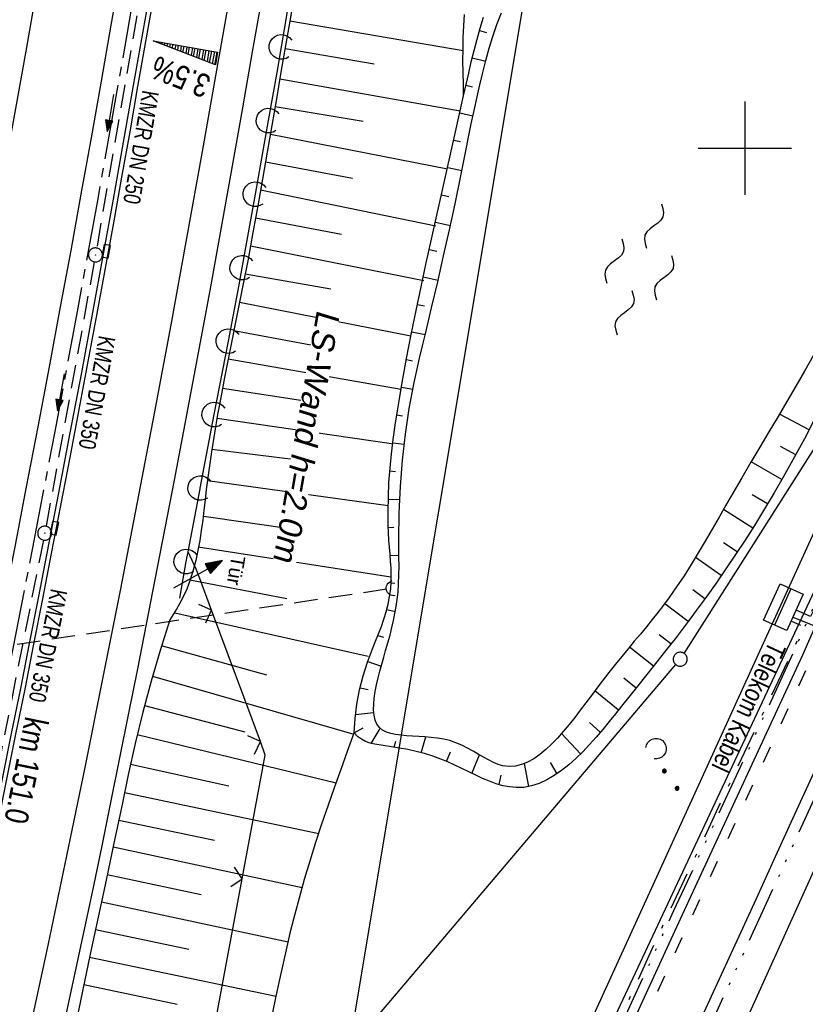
# Model space of a CAD drawing. Extents: x 511715 to 512121, y 473902 to 474680.
# Tile 10 of 21: x 511922 to 512006, y 474108 to 474214. Entities that reach past the tile are written whole.
import ezdxf
from ezdxf.enums import TextEntityAlignment as Align

# ---------------------------------------------------------------- set-up
doc = ezdxf.new("R2010")
doc.units = 0
doc.header["$LTSCALE"] = 10
doc.header["$MEASUREMENT"] = 0
for name, pattern in [('ACAD_ISO03W100', [30, 12, -18]), ('ACAD_ISO14W100', [25.5, 12, -3, 0.5, -3, 0.5, -3, 0.5, -3]), ('ACHSE', [5.5, 4, -0.5, 0.5, -0.5]), ('LT00', [0]), ('LT08', [0.42, 0.2, -0.1, 0.02, -0.1]), ('STRICHLINIE2', [0.375, 0.25, -0.125])]:
    doc.linetypes.add(name, pattern=pattern)
doc.layers.get('0').update_dxf_attribs({"linetype": 'LT00'})
for name, color, linetype in [('--WASSER_NUTZUNG', 180, 'Continuous'), ('-AX-020', 250, 'ACHSE'), ('-Halt-Pfeil', 4, 'LT00'), ('-Haltung', 182, 'STRICHLINIE2'), ('-Haltungsbeschriftung', 182, 'LT00'), ('-QUE-20O', 11, 'LT00'), ('-ST-20-5', 250, 'LT00'), ('ABWASSERLTG', 24, 'LT00'), ('DFK_AB_L', 21, 'LT00'), ('DFK_BEB_SCHR', 254, 'LT00'), ('DFK_BEBAUUNG', 250, 'LT00'), ('DFK_GZPKT', 250, 'LT00'), ('DFK_KATASTER', 250, 'LT00'), ('DFK_NUTZUNG', 250, 'LT00'), ('LS-WAND_TEXT', 11, 'Continuous'), ('STROM_UNTER', 80, 'LT08'), ('TELEKOM', 210, 'ACAD_ISO14W100'), ('TELEKOM_TEXT', 210, 'Continuous'), ('TOR_TEXT', 11, 'Continuous'), ('V91_AFBR_BAB', 250, 'LT00'), ('V91_BOESCH', 250, 'LT00'), ('V91_BOSCHUNG', 250, 'LT00'), ('V91_KA_PRUF', 182, 'LT00'), ('V91_LAERM', 11, 'LT00'), ('V91_LD_MARK', 2, 'LT00'), ('V91_RASTER', 250, 'LT00'), ('V91_RINNE', 182, 'LT00'), ('V91_SINKK', 182, 'LT00'), ('V91_TOR', 10, 'LT00'), ('V91_UK_DURCH', 182, 'LT00'), ('V91_ZAUN', 40, 'LT00'), ('WASSERLTG', 130, 'ACAD_ISO03W100')]:
    doc.layers.add(name, color=color, linetype=linetype)
doc.styles.add('Arial Fett', font='txt', dxfattribs={"width": 0.8})
doc.styles.add('Beschrift', font='ARIAL.TTF')
doc.styles.add('Haltungsbeschriftung', font='ARIAL.TTF', dxfattribs={"width": 0.75})
doc.styles.add('Versorgungsltg', font='ARIAL.TTF', dxfattribs={"width": 0.8, "height": 2})

# ---------------------------------------------------------------- blocks, each defined once
blk = doc.blocks.new('SYMB7250')
at = {"color": 0, "linetype": 'ByBlock'}
for points in [[(-0.25, 0.28), (-0.208333, 0.308889), (-0.166667, 0.331111), (-0.125, 0.34), (-0.083333, 0.331111), (-0.041667, 0.308889), (0, 0.28)], [(0, 0.28), (0.041667, 0.251111), (0.083333, 0.228889), (0.125, 0.22), (0.166667, 0.228889), (0.208333, 0.251111), (0.25, 0.28)], [(-0.74, 0), (-0.698333, 0.028889), (-0.656667, 0.051111), (-0.615, 0.06), (-0.573333, 0.051111), (-0.531667, 0.028889), (-0.49, 0)], [(-0.49, 0), (-0.448333, -0.028889), (-0.406667, -0.051111), (-0.365, -0.06), (-0.323333, -0.051111), (-0.281667, -0.028889), (-0.24, 0)], [(0.24, 0), (0.281667, 0.028889), (0.323333, 0.051111), (0.365, 0.06), (0.406667, 0.051111), (0.448333, 0.028889), (0.49, 0)], [(0.49, 0), (0.531667, -0.028889), (0.573333, -0.051111), (0.615, -0.06), (0.656667, -0.051111), (0.698333, -0.028889), (0.74, 0)], [(-0.25, -0.28), (-0.208333, -0.251111), (-0.166667, -0.228889), (-0.125, -0.22), (-0.083333, -0.228889), (-0.041667, -0.251111), (0, -0.28)], [(0, -0.28), (0.041667, -0.308889), (0.083333, -0.331111), (0.125, -0.34), (0.166667, -0.331111), (0.208333, -0.308889), (0.25, -0.28)]]:
    blk.add_lwpolyline(points, dxfattribs=at)
blk = doc.blocks.new('SYMB7010')
at = {"color": 0, "linetype": 'ByBlock'}
for points in [[(-0.031408, 0.499213), (-0.093728, 0.49134), (-0.15457, 0.475719), (-0.212975, 0.452595), (-0.268021, 0.422333), (-0.31884, 0.385411), (-0.36463, 0.342411), (-0.40467, 0.29401), (-0.438329, 0.240973), (-0.465074, 0.184136), (-0.484486, 0.124395), (-0.496256, 0.062692), (-0.5002, 0)], [(-0.5002, 0), (-0.496256, -0.062692), (-0.484486, -0.124395), (-0.465075, -0.184136), (-0.438329, -0.240973), (-0.404671, -0.29401), (-0.36463, -0.342411), (-0.31884, -0.385411), (-0.268021, -0.422333), (-0.212975, -0.452595), (-0.154571, -0.475719), (-0.093728, -0.49134), (-0.031408, -0.499213), (0.031408, -0.499213)], [(0.5002, 0), (0.496256, 0.062692), (0.484485, 0.124395), (0.465074, 0.184136), (0.438329, 0.240973), (0.40467, 0.29401), (0.36463, 0.342411), (0.31884, 0.385411), (0.268021, 0.422333), (0.212975, 0.452595), (0.15457, 0.475719), (0.093728, 0.49134), (0.031408, 0.499213), (-0.031408, 0.499213)], [(0.031408, -0.499213), (0.093728, -0.491341), (0.15457, -0.475719), (0.212975, -0.452595), (0.268021, -0.422333), (0.31884, -0.385411), (0.36463, -0.342411), (0.404671, -0.294011), (0.438329, -0.240974), (0.465075, -0.184136), (0.484486, -0.124395), (0.496256, -0.062692), (0.500201, 0)]]:
    blk.add_lwpolyline(points, dxfattribs=at)
blk = doc.blocks.new('SYMB0652')
at = {"color": 0, "linetype": 'ByBlock'}
blk.add_lwpolyline([(-0.15, -0.075), (0.15, -0.075), (0.15, 0.075), (-0.15, 0.075), (-0.15, -0.075)], dxfattribs=at)
blk = doc.blocks.new('SYMB0070')
at = {"color": 0, "linetype": 'ByBlock'}
for p, q in [((-0.5, 0), (0.2, 0)), ((0.5, 0), (0.2, 0.1)), ((0.2, 0.1), (0.2, 0)), ((0.468, 0), (0.21, 0.086)), ((0.21, 0.086), (0.21, -0.086)), ((0.21, -0.086), (0.468, 0)), ((0.22, -0.072), (0.437, 0)), ((0.23, -0.058), (0.405, 0)), ((0.24, -0.045), (0.374, 0)), ((0.342, 0), (0.25, 0.031)), ((0.25, 0.031), (0.25, -0.031)), ((0.25, -0.031), (0.342, 0)), ((0.26, -0.017), (0.31, 0)), ((0.27, -0.003), (0.279, 0))]:
    blk.add_line(p, q, dxfattribs=at)
for points in [[(0.2, 0), (0.2, -0.1), (0.5, 0)], [(0.437, 0), (0.22, 0.072), (0.22, -0.072)], [(0.405, 0), (0.23, 0.058), (0.23, -0.058)], [(0.374, 0), (0.24, 0.045), (0.24, -0.045)], [(0.31, 0), (0.26, 0.017), (0.26, -0.017)], [(0.279, 0), (0.27, 0.003), (0.27, -0.003)]]:
    blk.add_lwpolyline(points, dxfattribs=at)
blk = doc.blocks.new('SYMB0003')
at = {"color": 0, "linetype": 'ByBlock'}
for p, q in [((-0.015712, 0), (0.010166, 0.012015)), ((0, -0.021257), (-0.015712, 0)), ((0.010166, 0.012015), (0, -0.021257))]:
    blk.add_line(p, q, dxfattribs=at)
for points in [[(-0.031395, 0.499013), (-0.093691, 0.491144), (-0.154509, 0.475528), (-0.21289, 0.452414), (-0.267913, 0.422164), (-0.318712, 0.385257), (-0.364484, 0.342274), (-0.404509, 0.293893), (-0.438154, 0.240877), (-0.464888, 0.184062), (-0.484292, 0.124345), (-0.496058, 0.062667), (-0.5, 0)], [(-0.5, 0), (-0.496058, -0.062667), (-0.484292, -0.124345), (-0.464888, -0.184062), (-0.438154, -0.240877), (-0.404509, -0.293893), (-0.364485, -0.342274), (-0.318712, -0.385257), (-0.267914, -0.422164), (-0.21289, -0.452414), (-0.154509, -0.475529), (-0.093691, -0.491144), (-0.031395, -0.499014), (0.031395, -0.499014)], [(0.5, 0), (0.496057, 0.062667), (0.484292, 0.124345), (0.464888, 0.184062), (0.438153, 0.240877), (0.404509, 0.293893), (0.364484, 0.342274), (0.318712, 0.385257), (0.267913, 0.422164), (0.21289, 0.452414), (0.154509, 0.475528), (0.093691, 0.491144), (0.031395, 0.499013), (-0.031395, 0.499013)], [(0.031395, -0.499014), (0.093691, -0.491144), (0.154509, -0.475529), (0.21289, -0.452414), (0.267914, -0.422164), (0.318712, -0.385257), (0.364485, -0.342274), (0.404509, -0.293893), (0.438154, -0.240877), (0.464889, -0.184062), (0.484292, -0.124345), (0.496058, -0.062667), (0.5, 0)]]:
    blk.add_lwpolyline(points, dxfattribs=at)
blk = doc.blocks.new('SYMB1107')
at = {"color": 0, "linetype": 'ByBlock'}
for points in [[(-0.2, 0), (-0.196157, 0.039018), (-0.184776, 0.076537), (-0.166294, 0.111114), (-0.141421, 0.141421), (-0.111114, 0.166294), (-0.076537, 0.184776), (-0.039018, 0.196157), (0, 0.2)], [(0, 0.2), (0.039018, 0.196157), (0.076537, 0.184776), (0.111114, 0.166294), (0.141421, 0.141421), (0.166294, 0.111114), (0.184776, 0.076537), (0.196157, 0.039018), (0.2, 0)]]:
    blk.add_lwpolyline(points, dxfattribs=at)
blk = doc.blocks.new('SYMB0024')
at = {"color": 0, "linetype": 'ByBlock'}
for p, q in [((-0.5, 0.5), (0, 0)), ((0, 0), (0.5, 0.5))]:
    blk.add_line(p, q, dxfattribs=at)
blk = doc.blocks.new('SYMB7122')
at = {"color": 0, "linetype": 'ByBlock'}
for points in [[(-0.109975, -0.002365), (-0.106745, 0.026562), (-0.096041, 0.053629), (-0.078613, 0.076941), (-0.055681, 0.094866), (-0.028851, 0.106149), (0, 0.11)], [(0, 0.11), (0.028851, 0.106149), (0.055681, 0.094866), (0.078613, 0.076941), (0.096041, 0.053629), (0.106745, 0.026562), (0.109975, -0.002365)], [(-0.075234, -0.080249), (-0.093647, -0.057708), (-0.105504, -0.031126), (-0.109975, -0.002365)], [(0.109975, -0.002365), (0.105504, -0.031126), (0.093647, -0.057708), (0.075234, -0.080249)]]:
    blk.add_lwpolyline(points, dxfattribs=at)
blk = doc.blocks.new('SYMB7231')
at = {"color": 0, "linetype": 'ByBlock'}
for p, q in [((0.109975, -0.002365), (0.105504, -0.031126)), ((0.23, -0.057081), (0.23, -0.082919)), ((0.235, -0.087105), (0.235, -0.052895)), ((0.24, -0.050836), (0.24, -0.089164)), ((0.245, -0.089796), (0.245, -0.050204)), ((0.25, -0.050836), (0.25, -0.089164)), ((0.255, -0.087105), (0.255, -0.052895)), ((0.26, -0.057081), (0.26, -0.082919)), ((0.265, -0.070126), (0.265, -0.069854)), ((0.46, -0.057081), (0.46, -0.082919)), ((0.465, -0.087105), (0.465, -0.052895)), ((0.47, -0.050836), (0.47, -0.089164)), ((0.475, -0.089796), (0.475, -0.050204)), ((0.48, -0.050836), (0.48, -0.089164)), ((0.485, -0.087105), (0.485, -0.052895)), ((0.49, -0.057081), (0.49, -0.082919)), ((0.495, -0.070126), (0.495, -0.069854))]:
    blk.add_line(p, q, dxfattribs=at)
for points in [[(-0.109975, -0.002365), (-0.106745, 0.026562), (-0.096041, 0.053629), (-0.078613, 0.076941), (-0.055681, 0.094866), (-0.028851, 0.106149), (0, 0.11)], [(0, 0.11), (0.028851, 0.106149), (0.055681, 0.094866), (0.078613, 0.076941), (0.096041, 0.053629), (0.106745, 0.026562), (0.109975, -0.002365)], [(-0.075234, -0.080249), (-0.093647, -0.057708), (-0.105504, -0.031126), (-0.109975, -0.002365)], [(0.105504, -0.031126), (0.093647, -0.057708), (0.075234, -0.080249)], [(0.265, -0.07), (0.263019, -0.061322), (0.25747, -0.054363), (0.24945, -0.050501), (0.24055, -0.050501), (0.23253, -0.054363), (0.226981, -0.061322), (0.225, -0.07), (0.226981, -0.078678), (0.23253, -0.085637), (0.24055, -0.089499), (0.24945, -0.089499), (0.25747, -0.085637), (0.263019, -0.078678), (0.265, -0.07)], [(0.495, -0.07), (0.493019, -0.061322), (0.48747, -0.054363), (0.47945, -0.050501), (0.47055, -0.050501), (0.46253, -0.054363), (0.456981, -0.061322), (0.455, -0.07), (0.456981, -0.078678), (0.46253, -0.085637), (0.47055, -0.089499), (0.47945, -0.089499), (0.48747, -0.085637), (0.493019, -0.078678), (0.495, -0.07)]]:
    blk.add_lwpolyline(points, dxfattribs=at)

msp = doc.modelspace()

# ---------------------------------------------------------------- linework, layer by layer
at = {"layer": '-AX-020', "ltscale": 0.2, "flags": 128}
msp.add_lwpolyline([(511996.05, 474653.25), (511995.1, 474646.24), (511992.44, 474626.45), (511989.8, 474606.65), (511987.17, 474586.85), (511984.55, 474567.05), (511981.94, 474547.25), (511979.34, 474527.45), (511976.74, 474507.69), (511975.13, 474495.38), (511973.48, 474482.82), (511971.82, 474470.25), (511970.17, 474457.69), (511968.51, 474445.13), (511966.84, 474432.57), (511965.15, 474420.02), (511963.46, 474407.46), (511961.75, 474394.91), (511960.03, 474382.35), (511958.28, 474369.81), (511956.52, 474357.26), (511954.73, 474344.72), (511952.92, 474332.18), (511951.08, 474319.64), (511949.21, 474307.11), (511947.31, 474294.58), (511945.38, 474282.06), (511943.41, 474269.55), (511941.4, 474257.04), (511939.35, 474244.53), (511937.27, 474232.04), (511935.14, 474219.55), (511932.96, 474207.07), (511930.74, 474194.59), (511928.46, 474182.13), (511926.14, 474169.68), (511923.76, 474157.23), (511921.32, 474144.8), (511918.83, 474132.38), (511916.28, 474119.97), (511913.66, 474107.57), (511910.98, 474095.19), (511908.24, 474082.82), (511905.43, 474070.46), (511902.54, 474058.13), (511899.59, 474045.81), (511896.56, 474033.5), (511893.47, 474021.26), (511890.29, 474009), (511887.03, 473996.75), (511883.7, 473984.53), (511880.29, 473972.33), (511876.8, 473960.15), (511873.23, 473947.99), (511869.59, 473935.86), (511866.17, 473924.7)], dxfattribs=at)
at = {"layer": '-Haltung'}
for p, q in [((511935.55, 474217.86), (511930.63, 474189.32)), ((511930.37, 474187.84), (511925.21, 474159.54)), ((511924.93, 474158.07), (511919.39, 474130.32)), ((511961.67, 474152.8), (511871.05, 474139.26))]:
    msp.add_line(p, q, dxfattribs=at)
at = {"layer": '-QUE-20O'}
for p, q in [((511936.74, 474211.48), (511936.73, 474211.47)), ((511937.02, 474211.36), (511937.03, 474211.43)), ((511937.33, 474211.38), (511937.3, 474211.25)), ((511937.59, 474211.14), (511937.62, 474211.33)), ((511937.92, 474211.28), (511937.87, 474211.03)), ((511938.16, 474210.92), (511938.21, 474211.22)), ((511938.51, 474211.17), (511938.44, 474210.81)), ((511938.73, 474210.7), (511938.8, 474211.12)), ((511939.1, 474211.07), (511939.01, 474210.59)), ((511939.3, 474210.48), (511939.39, 474211.02)), ((511939.69, 474210.97), (511939.59, 474210.36)), ((511939.87, 474210.25), (511939.99, 474210.91)), ((511940.28, 474210.86), (511940.16, 474210.14)), ((511940.44, 474210.03), (511940.58, 474210.81)), ((511940.87, 474210.76), (511940.73, 474209.92)), ((511941.01, 474209.81), (511941.17, 474210.71)), ((511941.46, 474210.66), (511941.3, 474209.7)), ((511941.58, 474209.59), (511941.76, 474210.6)), ((511942.05, 474210.55), (511941.87, 474209.48)), ((511942.15, 474209.37), (511942.35, 474210.5)), ((511942.65, 474210.45), (511942.44, 474209.26)), ((511942.72, 474209.15), (511942.94, 474210.4)), ((511943.24, 474210.35), (511943.01, 474209.04)), ((511943.29, 474208.92), (511943.53, 474210.29))]:
    msp.add_line(p, q, dxfattribs=at)
msp.add_lwpolyline([(511943.34, 474208.91), (511936.68, 474211.49), (511943.58, 474210.29), (511943.34, 474208.91)], dxfattribs=at)
at = {"layer": 'ABWASSERLTG', "flags": 128}
msp.add_lwpolyline([(511831.55, 473930.57), (511832.7, 473933.76), (511840.31, 473954.94), (511842.36, 473957.03), (511892.71, 473942.27), (511910.86, 473941.16), (511937.09, 473995.8), (511960.28, 474051.48), (511984.84, 474104.38), (512027.21, 474194.74), (512045.26, 474244.7), (512065.26, 474304.34), (512066.13, 474307.61)], dxfattribs=at)
at = {"layer": 'DFK_AB_L'}
msp.add_line((511957.76, 474104.31), (511980.28, 474239.17), dxfattribs=at)
at = {"layer": 'DFK_BEB_SCHR'}
msp.add_line((512004.92, 474152.86), (512003.18, 474148.97), dxfattribs=at)
at = {"layer": 'DFK_BEBAUUNG'}
msp.add_polyline3d([(512006.24, 474152.26, 0), (512004.51, 474148.38, 0), (512002.01, 474149.49, 0), (512003.78, 474153.38, 0), (512006.24, 474152.26, 0)], dxfattribs=at)
at = {"layer": 'DFK_KATASTER'}
for p, q in [((512021.57, 474189.97), (511954.02, 474041.92)), ((512021.48, 474190.02), (511993.49, 474145.94)), ((512036.1, 474186.33), (511967.95, 474035.36)), ((511992.6, 474144.74), (511958.13, 474104.14))]:
    msp.add_line(p, q, dxfattribs=at)
at = {"layer": 'STROM_UNTER', "ltscale": 2, "flags": 128}
for points in [[(512045.87, 474189.25), (512034.15, 474190.88), (512027.1, 474193.81), (512007.04, 474149.87), (512005.49, 474150.57)], [(512005.16, 474149.83), (512007.38, 474148.92), (512027.21, 474193.15), (512033.72, 474189.9), (512045.87, 474188.49)], [(511831.82, 473930.52), (511835.18, 473939.04), (511837.76, 473946.25), (511838.9, 473949.72), (511839.24, 473950.91), (511839.81, 473951.85), (511840.86, 473952.74), (511845.27, 473953.46), (511847.51, 473954.12), (511855.33, 473952.05), (511891.94, 473942.26), (511898.57, 473940.34), (511900.52, 473939.88), (511904.32, 473939.94), (511906.36, 473940.04), (511909.68, 473940.25), (511912.02, 473940.57), (511914.32, 473942.76), (511921.09, 473950.89), (511926.5, 473957.82), (511927.53, 473961.97), (511936.15, 473990.31), (511946.43, 474018.47), (511957.92, 474044.14), (511969.44, 474069.46), (511980.68, 474093.82), (511992.06, 474118.59), (512006.33, 474148.78), (512004.96, 474149.38)]]:
    msp.add_lwpolyline(points, dxfattribs=at)
at = {"layer": 'TELEKOM', "ltscale": 0.05, "flags": 128}
for points in [[(512060.81, 474275.61), (512053.76, 474252.52), (512049.2, 474237.43), (512045.84, 474226.94), (512043.77, 474220.02), (512041.23, 474210.82), (512038.17, 474200.45), (512035.28, 474192.53), (512033.1, 474186.24), (512025.79, 474170.29), (512023.15, 474164.57), (512020.51, 474158.85), (512017.87, 474153.14), (512015.24, 474147.42), (512012.61, 474141.7), (512010.55, 474137.2), (512008.49, 474132.69), (512006.43, 474128.18), (512004.36, 474123.67), (512002.3, 474119.16), (512000.23, 474114.66), (511998.35, 474110.56), (511996.46, 474106.47), (511994.57, 474102.39), (511992.69, 474098.3), (511990.8, 474094.21), (511988.91, 474090.12), (511987.01, 474085.97), (511985.1, 474081.81), (511983.2, 474077.66), (511981.29, 474073.5), (511979.39, 474069.35), (511977.48, 474065.19), (511975.24, 474060.3), (511972.99, 474055.4), (511970.74, 474050.5), (511968.49, 474045.61), (511966.24, 474040.71), (511964.95, 474037.89), (511963.66, 474035.08), (511962.38, 474032.26), (511961.11, 474029.44), (511959.85, 474026.61), (511958.61, 474023.79), (511957.38, 474020.95), (511956.17, 474018.11), (511954.98, 474015.26), (511953.35, 474011.26), (511951.76, 474007.24), (511950.22, 474003.21), (511948.72, 473999.15), (511947.27, 473995.09), (511945.84, 473991.01), (511944.46, 473986.91), (511942.68, 473981.44), (511940.96, 473975.95), (511939.31, 473970.43), (511937.97, 473965.78), (511937.72, 473964.9), (511936.19, 473959.35), (511934.87, 473954.35), (511933.6, 473949.32), (511932.38, 473944.29), (511931.22, 473939.24), (511930.11, 473934.18), (511929.33, 473930.41), (511928.58, 473926.63), (511927.85, 473922.85), (511927.15, 473919.06), (511926.48, 473915.26), (511926.35, 473914.51)], [(511831.13, 473930.64), (511832.47, 473934.71), (511835.39, 473942.94), (511836.33, 473945.64), (511837.06, 473947.36), (511837.85, 473948.71), (511838.47, 473949.39), (511839.57, 473950.69), (511840.56, 473951.63), (511843.74, 473952.31), (511848.96, 473953.51), (511855.42, 473952.67), (511860.97, 473951.11), (511878.55, 473945.95), (511890.36, 473942.51), (511899.6, 473939.8), (511900.56, 473939.58), (511905.41, 473939.84), (511912.19, 473940.15), (511912.97, 473942.6), (511919.7, 473948.64), (511926.11, 473954.61), (511927.27, 473959.28), (511929.31, 473966.45), (511936.53, 473990.19), (511946.8, 474018.32), (511958.28, 474043.98), (511969.8, 474069.29), (511981.04, 474093.66), (511992.42, 474118.42), (512005.29, 474146.18), (512017.47, 474173.88), (512023.96, 474187.77), (512025.96, 474193.02), (512026.7, 474194.88), (512035.93, 474192.37), (512039.42, 474191.68), (512045.35, 474190.52), (512046.27, 474190.35)]]:
    msp.add_lwpolyline(points, dxfattribs=at)
at = {"layer": 'V91_AFBR_BAB'}
for points in [[(511981.95, 474093.24), (511993.33, 474118), (512006.2, 474145.77), (512018.4, 474173.51), (512029.24, 474203.74), (512034.44, 474219.45), (512041.91, 474237.79)], [(511948.33, 474216.35), (511947.29, 474210.33), (511946.24, 474204.32), (511945.39, 474199.52), (511944.53, 474194.74), (511943.67, 474189.95), (511942.8, 474185.16), (511941.92, 474180.38), (511940.93, 474175.07), (511939.93, 474169.76), (511938.92, 474164.46), (511937.9, 474159.15), (511936.87, 474153.85), (511935.94, 474149.08), (511935, 474144.3), (511934.05, 474139.53), (511933.09, 474134.76), (511932.12, 474129.99), (511931.13, 474125.18), (511930.13, 474120.37), (511929.11, 474115.56), (511928.09, 474110.75), (511927.05, 474105.95)], [(512007.4, 474133.19), (512005.33, 474128.68), (512003.27, 474124.17), (512001.21, 474119.66), (511999.14, 474115.16), (511997.26, 474111.07), (511995.37, 474106.98)]]:
    msp.add_lwpolyline(points, dxfattribs=at)
at = {"layer": 'V91_AFBR_BAB', "color": 0}
msp.add_lwpolyline([(511933.2, 474219.15), (511932.16, 474213.16), (511931.11, 474207.16), (511930.03, 474201.12), (511928.95, 474195.09), (511927.85, 474189.05), (511926.74, 474183.02), (511925.54, 474176.6), (511924.33, 474170.18), (511923.1, 474163.76), (511921.86, 474157.34), (511920.66, 474151.27), (511919.46, 474145.21), (511918.24, 474139.14), (511917.01, 474133.08), (511915.78, 474127.09), (511914.53, 474121.1), (511913.27, 474115.11), (511912, 474109.12), (511910.98, 474104.36)], dxfattribs=at)
at = {"layer": 'V91_BOESCH'}
for points in [[(511952.24, 474219.03), (511951.3, 474213.59), (511950.36, 474208.15), (511949.87, 474205.28), (511949.38, 474202.42), (511948.89, 474199.56), (511948.39, 474196.7), (511947.88, 474193.84), (511947.36, 474190.99), (511946.83, 474188.14), (511946.28, 474185.3), (511945.89, 474183.34), (511945.49, 474181.37), (511945.1, 474179.4), (511944.7, 474177.44), (511944.32, 474175.47), (511943.94, 474173.49), (511943.58, 474171.51), (511943.24, 474169.52), (511942.92, 474167.52), (511942.63, 474165.5), (511942.36, 474163.47), (511942.24, 474162.38), (511942.11, 474161.28), (511941.98, 474160.19), (511941.83, 474159.1), (511941.67, 474158.01), (511941.47, 474156.94), (511941.24, 474155.88), (511940.97, 474154.84), (511940.65, 474153.82), (511940.27, 474152.82), (511939.82, 474151.84), (511939.51, 474151.25), (511939.18, 474150.67), (511938.83, 474150.09), (511938.47, 474149.51), (511937.43, 474146.24), (511936.46, 474142.95), (511935.56, 474139.63), (511934.74, 474136.3), (511934, 474132.94), (511933.33, 474129.58), (511932.48, 474125.62), (511931.63, 474121.66), (511930.78, 474117.7), (511929.95, 474113.75), (511929.12, 474109.78), (511928.29, 474105.82)], [(511958.2, 474137.43), (511958.3, 474138.97), (511958.49, 474140.51), (511958.78, 474142.02), (511959.15, 474143.52), (511959.61, 474144.99), (511960.16, 474146.44), (511960.48, 474147.23), (511960.8, 474148.02), (511961.1, 474148.81), (511961.37, 474149.6), (511961.62, 474150.4), (511961.83, 474151.21), (511961.99, 474152.02), (511962.1, 474152.83), (511962.15, 474153.57), (511962.16, 474154.31), (511962.14, 474155.06), (511962.09, 474155.81), (511962.03, 474156.56), (511961.97, 474157.31), (511961.92, 474158.06), (511961.84, 474159.61), (511961.82, 474161.15), (511961.85, 474162.7), (511961.92, 474164.24), (511962.04, 474165.77), (511962.19, 474167.3), (511962.37, 474168.83), (511962.58, 474170.36), (511962.82, 474171.89), (511963.07, 474173.41), (511963.34, 474174.93), (511963.81, 474177.5), (511964.31, 474180.06), (511964.83, 474182.62), (511965.36, 474185.17), (511965.91, 474187.72), (511966.47, 474190.27), (511967.04, 474192.82), (511967.61, 474195.37), (511968.19, 474197.92), (511968.77, 474200.47), (511969.34, 474203.02), (511969.91, 474205.59), (511970.18, 474206.81), (511970.45, 474208.03), (511970.73, 474209.25), (511971.02, 474210.46), (511971.34, 474211.67), (511971.68, 474212.86), (511972.05, 474214.04)], [(512007.32, 474177.78), (512006.4, 474176.14), (512005.47, 474174.52), (512004.52, 474172.89), (512003.56, 474171.27), (512002.59, 474169.65), (512001.62, 474168.02), (512000.65, 474166.39), (511999.68, 474164.74), (511998.72, 474163.09), (511997.98, 474161.8), (511997.25, 474160.52), (511996.51, 474159.23), (511995.77, 474157.95), (511995.02, 474156.69), (511994.27, 474155.45), (511993.5, 474154.23), (511992.71, 474153.05), (511991.9, 474151.9), (511991.31, 474151.1), (511990.71, 474150.32), (511990.1, 474149.55), (511989.47, 474148.78), (511988.83, 474148.01), (511988.18, 474147.23), (511987.52, 474146.44), (511986.84, 474145.62), (511986.15, 474144.77), (511985.45, 474143.89), (511984.74, 474142.97), (511984.17, 474142.21), (511983.58, 474141.43), (511983, 474140.64), (511982.4, 474139.85), (511981.8, 474139.07), (511981.19, 474138.31), (511980.57, 474137.58), (511979.95, 474136.88), (511979.32, 474136.23), (511978.69, 474135.64), (511978.05, 474135.12), (511977.41, 474134.67), (511976.76, 474134.31), (511976.11, 474134.04), (511975.45, 474133.88), (511974.79, 474133.83), (511974.12, 474133.91), (511973.61, 474134.06), (511973.09, 474134.27), (511972.57, 474134.53), (511972.03, 474134.83), (511971.48, 474135.15), (511970.92, 474135.48), (511970.33, 474135.8), (511969.72, 474136.11), (511969.09, 474136.38), (511968.43, 474136.6), (511967.79, 474136.76), (511967.12, 474136.88), (511966.45, 474136.95), (511965.77, 474137.01), (511965.1, 474137.05), (511964.44, 474137.08), (511963.81, 474137.12), (511963.2, 474137.17), (511962.63, 474137.25), (511962.11, 474137.36), (511961.64, 474137.51), (511961.24, 474137.72), (511960.9, 474137.99), (511960.62, 474138.36), (511960.43, 474138.8), (511960.32, 474139.31), (511960.27, 474139.88), (511960.28, 474140.5), (511960.34, 474141.16), (511960.45, 474141.86), (511960.59, 474142.58), (511960.76, 474143.31), (511960.95, 474144.05), (511961.15, 474144.79), (511961.36, 474145.52), (511961.56, 474146.23), (511961.8, 474147.08), (511962.03, 474147.9), (511962.23, 474148.69), (511962.41, 474149.46), (511962.56, 474150.22), (511962.7, 474150.97), (511962.8, 474151.72), (511962.89, 474152.48), (511962.95, 474153.39), (511962.98, 474154.33), (511963, 474155.27), (511962.99, 474156.23), (511962.99, 474157.19), (511962.98, 474158.15), (511963.02, 474160.99), (511963.14, 474163.81), (511963.36, 474166.61), (511963.68, 474169.4), (511964.09, 474172.16), (511964.61, 474174.91), (511964.89, 474176.22), (511965.19, 474177.53), (511965.5, 474178.84), (511965.81, 474180.15), (511966.48, 474182.93), (511967.13, 474185.71), (511967.77, 474188.49), (511968.39, 474191.28), (511969, 474194.06), (511969.58, 474196.86), (511969.87, 474198.29), (511970.15, 474199.73), (511970.44, 474201.17), (511970.73, 474202.6), (511971.03, 474204.04), (511971.34, 474205.48), (511971.64, 474206.79), (511971.95, 474208.1), (511972.29, 474209.4), (511972.65, 474210.69), (511973.05, 474211.97), (511973.48, 474213.23), (511973.95, 474214.48)], [(511969.91, 474205.59), (511969.88, 474206.84), (511969.85, 474208.09), (511969.84, 474209.34), (511969.85, 474210.59), (511969.87, 474211.84), (511969.93, 474213.08), (511970.01, 474214.32)], [(512007.4, 474170.85), (512006.38, 474168.9), (512005.33, 474166.97), (512004.26, 474165.04), (512003.15, 474163.13), (512002.02, 474161.22), (512001.04, 474159.64), (512000.04, 474158.07), (511999.01, 474156.51), (511997.98, 474154.97), (511996.93, 474153.46), (511995.87, 474151.97), (511994.8, 474150.51), (511994.05, 474149.5), (511993.3, 474148.5), (511992.54, 474147.51), (511991.77, 474146.52), (511990.98, 474145.52), (511990.19, 474144.52), (511989.38, 474143.49), (511988.55, 474142.45), (511987.7, 474141.39), (511986.82, 474140.29), (511986.16, 474139.47), (511985.49, 474138.64), (511984.8, 474137.8), (511984.1, 474136.98), (511983.38, 474136.18), (511982.65, 474135.41), (511981.91, 474134.69), (511981.16, 474134.01), (511980.39, 474133.4), (511979.61, 474132.86), (511978.81, 474132.4), (511978.01, 474132.03), (511977.19, 474131.76), (511976.36, 474131.6), (511975.52, 474131.57), (511974.82, 474131.64), (511974.11, 474131.78), (511973.39, 474131.99), (511972.67, 474132.26), (511971.94, 474132.56), (511971.21, 474132.9), (511970.47, 474133.26), (511969.73, 474133.62), (511968.98, 474133.98), (511968.23, 474134.32), (511967.47, 474134.63), (511966.6, 474134.95), (511965.72, 474135.22), (511964.83, 474135.44), (511963.95, 474135.64), (511963.06, 474135.8), (511962.17, 474135.95), (511961.28, 474136.08), (511960.39, 474136.21), (511959.89, 474136.32), (511959.41, 474136.5), (511958.96, 474136.75), (511958.55, 474137.06), (511958.2, 474137.43)], [(511949.47, 474107.51), (511949.85, 474109.27), (511950.23, 474111.03), (511950.62, 474112.79), (511951.02, 474114.55), (511951.43, 474116.3), (511951.87, 474118.05), (511952.33, 474119.79), (511952.88, 474121.77), (511953.48, 474123.75), (511954.1, 474125.72), (511954.74, 474127.68), (511955.41, 474129.64), (511956.09, 474131.59), (511956.79, 474133.54), (511957.49, 474135.49), (511958.2, 474137.43)]]:
    msp.add_lwpolyline(points, dxfattribs=at)
at = {"layer": 'V91_BOSCHUNG'}
for p, q in [((511951.3, 474213.63), (511969.85, 474210.45)), ((511971.6, 474212.61), (511972.35, 474212.38)), ((511950.8, 474210.67), (511960.33, 474209.04)), ((511970.83, 474209.67), (511972.27, 474209.31)), ((511969.55, 474203.96), (511950.23, 474207.37)), ((511970.16, 474206.73), (511970.85, 474206.57)), ((511959.15, 474202.87), (511949.72, 474204.41)), ((511969.51, 474203.8), (511970.91, 474203.48)), ((511968.19, 474197.77), (511949.22, 474201.45)), ((511968.86, 474200.87), (511969.59, 474200.71)), ((511958, 474196.75), (511948.7, 474198.49)), ((511968.2, 474197.95), (511969.73, 474197.6)), ((511966.92, 474191.66), (511948.18, 474195.52)), ((511967.53, 474195.02), (511968.33, 474194.84)), ((511956.85, 474190.77), (511947.64, 474192.53)), ((511966.88, 474192.09), (511968.49, 474191.73)), ((511965.64, 474185.8), (511947.08, 474189.52)), ((511966.22, 474189.16), (511967.03, 474188.98)), ((511955.71, 474184.91), (511946.51, 474186.51)), ((511965.58, 474186.22), (511967.17, 474185.89)), ((511964.27, 474179.87), (511945.92, 474183.5)), ((511964.96, 474183.28), (511965.72, 474183.13)), ((511954.51, 474178.74), (511945.31, 474180.47)), ((511964.36, 474180.34), (511965.79, 474180.05)), ((511963.21, 474174.18), (511944.7, 474177.41)), ((511963.79, 474177.39), (511964.44, 474177.26)), ((511953.42, 474172.84), (511944.09, 474174.28)), ((511963.25, 474174.43), (511964.47, 474174.21)), ((511962.2, 474168.35), (511943.51, 474171.07)), ((511962.75, 474171.46), (511963.35, 474171.37)), ((512006.89, 474169.86), (512003.72, 474171.55)), ((511962.33, 474168.47), (511963.55, 474168.32)), ((511952.25, 474166.61), (511942.96, 474167.77)), ((512005.46, 474167.2), (512003.83, 474168.09)), ((512003.98, 474164.55), (512000.68, 474166.44)), ((511962.01, 474165.46), (511962.63, 474165.41)), ((511961.82, 474161.73), (511942.48, 474164.39)), ((511961.84, 474162.44), (511963.07, 474162.4)), ((512002.44, 474161.93), (512000.81, 474162.91)), ((512000.85, 474159.34), (511997.71, 474161.32)), ((511951.76, 474159.18), (511942.11, 474160.58)), ((511961.85, 474159.41), (511962.42, 474159.43)), ((511962.13, 474154.09), (511941.48, 474157.3)), ((511999.2, 474156.79), (511997.71, 474157.77)), ((511962.04, 474156.42), (511962.99, 474156.45)), ((511997.49, 474154.27), (511994.72, 474156.19)), ((511950.99, 474151.76), (511940.6, 474153.78)), ((511962.15, 474153.47), (511962.55, 474153.45)), ((511995.74, 474151.79), (511994.44, 474152.74)), ((511961.68, 474150.63), (511962.6, 474150.43)), ((511993.94, 474149.35), (511991.43, 474151.25)), ((511959.68, 474145.59), (511939.01, 474150.25)), ((511960.73, 474147.86), (511961.32, 474147.66)), ((511992.1, 474146.95), (511990.84, 474147.93)), ((511937.54, 474146.77), (511948.8, 474143.64)), ((511990.24, 474144.58), (511987.67, 474146.62)), ((511959.64, 474145.07), (511961.09, 474144.57)), ((511936.62, 474143.5), (511958.15, 474137.29)), ((511988.37, 474142.23), (511987.07, 474143.27)), ((511958.85, 474142.24), (511959.69, 474142.08)), ((511986.48, 474139.87), (511983.96, 474141.94)), ((511935.76, 474140.37), (511946.48, 474137.53)), ((511958.34, 474139.4), (511960.26, 474139.62)), ((511958.2, 474137.43), (511959.16, 474137.98)), ((511984.54, 474137.5), (511983.37, 474138.54)), ((511934.97, 474137.24), (511956.26, 474132.07)), ((511960.01, 474136.31), (511960.96, 474137.89)), ((511965.38, 474135.31), (511965.86, 474137)), ((511982.42, 474135.18), (511980.39, 474137.37)), ((511962.48, 474135.9), (511962.66, 474136.56)), ((511968.09, 474134.38), (511968.5, 474135.41)), ((511970.79, 474133.1), (511971.59, 474135.09)), ((511934.24, 474134.09), (511944.79, 474131.76)), ((511976.88, 474131.69), (511976.44, 474134.17)), ((511979.91, 474133.06), (511979.2, 474134.27)), ((511973.73, 474131.89), (511973.91, 474132.9)), ((511933.61, 474131.06), (511954.4, 474126.66)), ((511933.01, 474128.1), (511943.25, 474125.96)), ((511932.39, 474125.22), (511952.63, 474120.88)), ((511931.76, 474122.28), (511941.81, 474120.13)), ((511931.13, 474119.34), (511951.14, 474115.07)), ((511930.51, 474116.39), (511940.49, 474114.27)), ((511929.88, 474113.44), (511949.85, 474109.24)), ((511929.26, 474110.49), (511939.24, 474108.41))]:
    msp.add_line(p, q, dxfattribs=at)
at = {"layer": 'V91_LAERM'}
for p, q in [((511947.62, 474195.08), (511949.02, 474202.96)), ((511946.21, 474187.21), (511947.62, 474195.08)), ((511943.22, 474171.49), (511944.73, 474179.35)), ((511941.72, 474163.63), (511943.22, 474171.49)), ((511939.52, 474151.84), (511940.22, 474155.77))]:
    msp.add_line(p, q, dxfattribs=at)
for points in [[(511950.41, 474210.84), (511951.05, 474214.63), (511951.75, 474218.73)], [(511949.02, 474202.96), (511949.95, 474208.11), (511950.41, 474210.84)], [(511944.73, 474179.35), (511945.88, 474185.37), (511946.21, 474187.21)], [(511940.22, 474155.77), (511940.41, 474156.81), (511941.7, 474163.55), (511941.72, 474163.63)]]:
    msp.add_lwpolyline(points, dxfattribs=at)
at = {"layer": 'V91_LD_MARK', "color": 0}
for points in [[(511961.38, 474320.24), (511960.03, 474311.13), (511958.67, 474302.03), (511957.26, 474292.7), (511955.83, 474283.38), (511954.38, 474274.06), (511952.91, 474264.75), (511951.41, 474255.44), (511949.9, 474246.13), (511948.35, 474236.82), (511946.79, 474227.52), (511945.2, 474218.23), (511943.58, 474208.94), (511941.93, 474199.65), (511940.26, 474190.37), (511938.56, 474181.09), (511936.78, 474171.61), (511934.98, 474162.13), (511933.14, 474152.66), (511931.26, 474143.2), (511929.35, 474133.74), (511927.41, 474124.29), (511925.43, 474114.85), (511923.42, 474105.42)], [(511903.08, 474107.68), (511904.94, 474116.4), (511906.76, 474125.12), (511908.55, 474133.85), (511910.32, 474142.58), (511912.06, 474151.32), (511913.77, 474160.07), (511915.69, 474170.12), (511917.59, 474180.17), (511919.45, 474190.24), (511921.28, 474200.3), (511923.08, 474210.38), (511924.84, 474220.46), (511926.58, 474230.54), (511928.29, 474240.63), (511929.96, 474250.73), (511931.61, 474260.83), (511933.24, 474270.93), (511934.84, 474281.04), (511936.21, 474289.87), (511937.57, 474298.71), (511938.91, 474307.55), (511940.23, 474316.39)]]:
    msp.add_lwpolyline(points, dxfattribs=at)
at = {"layer": 'V91_RASTER'}
for p, q in [((512000, 474205), (512000, 474195)), ((511995, 474200), (512005, 474200))]:
    msp.add_line(p, q, dxfattribs=at)
at = {"layer": 'V91_RINNE'}
for points in [[(511915.92, 474108.35), (511916.96, 474113.17), (511917.99, 474117.99), (511919.01, 474122.81), (511920.02, 474127.63), (511921.01, 474132.46), (511921.99, 474137.28), (511922.96, 474142.11), (511923.92, 474146.94), (511924.86, 474151.77), (511925.81, 474156.61), (511926.8, 474161.75), (511927.78, 474166.89), (511928.76, 474172.03), (511929.73, 474177.17), (511930.69, 474182.31), (511931.58, 474187.17), (511932.46, 474192.03), (511933.33, 474196.89), (511934.2, 474201.75), (511935.05, 474206.61), (511935.9, 474211.42), (511936.74, 474216.24)], [(511935.95, 474214.7), (511934.55, 474206.7), (511933.48, 474200.63), (511932.39, 474194.55), (511931.29, 474188.48), (511930.18, 474182.42), (511928.99, 474175.98), (511927.77, 474169.54), (511926.55, 474163.11), (511925.31, 474156.68), (511924.36, 474151.84), (511923.42, 474147.01), (511922.46, 474142.18), (511921.49, 474137.35), (511920.51, 474132.52), (511919.51, 474127.69), (511918.5, 474122.86), (511917.48, 474118.04), (511916.45, 474113.22), (511915.41, 474108.4), (511913.68, 474100.46)]]:
    msp.add_lwpolyline(points, dxfattribs=at)
at = {"layer": 'V91_ZAUN'}
for p, q in [((511948.15, 474136.49), (511942.93, 474150.56)), ((511943.46, 474107.07), (511946.21, 474121.82))]:
    msp.add_line(p, q, dxfattribs=at)
for points in [[(511942.93, 474150.56), (511941.67, 474153.95), (511941.28, 474154.96), (511940.41, 474156.81)], [(511946.21, 474121.82), (511948.68, 474135.05), (511948.15, 474136.49)]]:
    msp.add_lwpolyline(points, dxfattribs=at)
at = {"layer": 'WASSERLTG', "ltscale": 0.015, "flags": 128}
msp.add_lwpolyline([(512046.14, 474191.29), (512036.11, 474191.97), (512028.67, 474193.66), (512019.33, 474173.14), (512007.11, 474145.36), (511994.24, 474117.58), (511982.86, 474092.82), (511971.62, 474068.45), (511970.17, 474065.3), (511968.73, 474062.14), (511967.29, 474058.98), (511965.86, 474055.81), (511964.42, 474052.65), (511962.99, 474049.48), (511961.55, 474046.31), (511960.1, 474043.15), (511958.93, 474040.6), (511957.75, 474038.05), (511956.58, 474035.5), (511955.41, 474032.95), (511954.25, 474030.39), (511953.1, 474027.84), (511951.96, 474025.28), (511950.84, 474022.71), (511949.73, 474020.14), (511948.65, 474017.56), (511947.41, 474014.5), (511946.19, 474011.42), (511945.01, 474008.32), (511943.86, 474005.22), (511942.73, 474002.1), (511941.62, 473998.98), (511940.54, 473995.84), (511939.47, 473992.7), (511938.43, 473989.55), (511937.12, 473985.55), (511935.84, 473981.53), (511934.58, 473977.51), (511933.35, 473973.48), (511932.15, 473969.44), (511930.98, 473965.39), (511929.85, 473961.33), (511929.08, 473958.51), (511928.32, 473955.68), (511927.59, 473952.84), (511926.88, 473950.01), (511926.19, 473947.16), (511925.53, 473944.32), (511924.89, 473941.46), (511924.36, 473939.01), (511921.12, 473938.15), (511901.38, 473939.93, -0.067087), (511850.48, 473953.66), (511842.98, 473954.72), (511841.86, 473954.63), (511841, 473953.94), (511832.63, 473930.38)], format="xyb", dxfattribs=at)

# ---------------------------------------------------------------- block references
at = {"layer": '--WASSER_NUTZUNG', "xscale": 10, "yscale": 10, "zscale": 10, "rotation": 251.28826}
msp.add_blockref('SYMB7250', (511988.7, 474187.04), dxfattribs=at)
at = {"layer": '-Halt-Pfeil', "yscale": 4, "zscale": 4}
for p, xscale, rotation in [((511932.1, 474203.76), 3.999999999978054, 260.2236465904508), ((511926.8, 474173.87), 4.000000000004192, 259.6711065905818)]:
    msp.add_blockref('SYMB0070', p, dxfattribs=dict(at, xscale=xscale, rotation=rotation))
at = {"layer": 'DFK_GZPKT', "xscale": 1.499999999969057, "yscale": 1.5, "zscale": 1.5, "rotation": 251.2881100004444}
msp.add_blockref('SYMB7010', (511993.09, 474145.31), dxfattribs=at)
at = {"layer": 'DFK_NUTZUNG', "xscale": 10, "yscale": 10, "zscale": 10, "rotation": 306.46527}
msp.add_blockref('SYMB7231', (511990.5, 474135.74), dxfattribs=at)
at = {"layer": 'V91_KA_PRUF', "xscale": 1.499999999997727, "yscale": 1.499999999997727, "zscale": 1.5, "rotation": 260.3880065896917}
for p in [(511930.5, 474188.58), (511925.07, 474158.8)]:
    msp.add_blockref('SYMB0003', p, dxfattribs=at)
at = {"layer": 'V91_LAERM', "yscale": 12.00000000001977, "zscale": 12}
for p, xscale, rotation in [((511950.41, 474210.84), 12.0000000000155, 80.38101659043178), ((511949.02, 474202.96), 11.99999999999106, 79.8634265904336), ((511947.62, 474195.08), 11.99999999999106, 79.8634265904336), ((511946.21, 474187.21), 11.99999999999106, 79.8634265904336), ((511944.73, 474179.35), 11.9999999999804, 79.16740659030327), ((511943.22, 474171.49), 11.9999999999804, 79.16740659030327), ((511941.72, 474163.63), 11.9999999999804, 79.16740659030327), ((511940.22, 474155.77), 11.99999999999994, 79.80746659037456)]:
    msp.add_blockref('SYMB7122', p, dxfattribs=dict(at, xscale=xscale, rotation=rotation))
at = {"layer": 'V91_SINKK', "zscale": 4.5}
for p, xscale, yscale, rotation in [((511931.65, 474188.97), 4.499999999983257, 4.499999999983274, 259.6033838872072), ((511926.11, 474159.33), 4.499999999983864, 4.499999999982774, 258.9832655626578)]:
    msp.add_blockref('SYMB0652', p, dxfattribs=dict(at, xscale=xscale, yscale=yscale, rotation=rotation))
at = {"layer": 'V91_TOR', "xscale": 5.999999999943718, "yscale": 6.00000000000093, "zscale": 6, "rotation": 29.40624313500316}
msp.add_blockref('SYMB0070', (511941.49, 474154.41), dxfattribs=at)
at = {"layer": 'V91_UK_DURCH', "xscale": 4.000000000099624, "yscale": 4.000000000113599, "zscale": 4, "rotation": 102.3186107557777}
msp.add_blockref('SYMB1107', (511962.42, 474152.91), dxfattribs=at)
at = {"layer": 'V91_ZAUN', "yscale": 2.099999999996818, "zscale": 2.1}
for p, xscale, rotation in [((511942.93, 474150.56), 2.099999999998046, 110.3519365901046), ((511948.15, 474136.49), 2.099999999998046, 110.3519365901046), ((511946.21, 474121.82), 2.099999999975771, 79.42628658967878)]:
    msp.add_blockref('SYMB0024', p, dxfattribs=dict(at, xscale=xscale, rotation=rotation))

# ---------------------------------------------------------------- texts
at = {"layer": '-Haltungsbeschriftung', "style": 'Haltungsbeschriftung', "width": 0.75}
for s, rotation, p in [('KMZR DN 250', 260.2236, (511935.54, 474206.28)), ('KMZR DN 350', 259.6711, (511930.88, 474180.03)), ('KMZR DN 350', 258.7127, (511925.74, 474152.94))]:
    msp.add_text(s, height=1.8, rotation=rotation, dxfattribs=at).set_placement(p)
at = {"layer": '-QUE-20O', "style": 'Beschrift', "width": 0.8}
msp.add_text('3.5%%%', height=2.5, rotation=-201.2244, dxfattribs=at).set_placement((511943.03, 474207.64))
at = {"layer": '-ST-20-5', "style": 'Arial Fett', "width": 0.8}
msp.add_text(' km 151.0', height=2.5, rotation=-101.4617, dxfattribs=at).set_placement((511923.16, 474140.04))
at = {"layer": 'TELEKOM_TEXT', "style": 'Versorgungsltg', "width": 0.8}
msp.add_text('Telekom Kabel', height=2, rotation=245.1768, dxfattribs=at).set_placement((511999.52, 474140.59), align=Align.CENTER)
at = {"layer": 'TOR_TEXT', "style": 'Beschrift'}
msp.add_text('Tür', height=1.5, rotation=260.388, dxfattribs=at).set_placement((511945.08, 474156.48))

# ---------------------------------------------------------------- next in the draw order: texts
at = {"layer": 'LS-WAND_TEXT', "insert": (511956.69, 474182.35), "char_height": 2.5, "attachment_point": 1, "rotation": 260.0542, "style": 'Beschrift', "bg_fill": 3, "box_fill_scale": 1, "bg_fill_color": 256, "bg_fill_transparency": 7183468}
msp.add_mtext('{\\Q7;LS-Wand h=2.0m}', dxfattribs=at)

doc.saveas('drawing.dxf')
